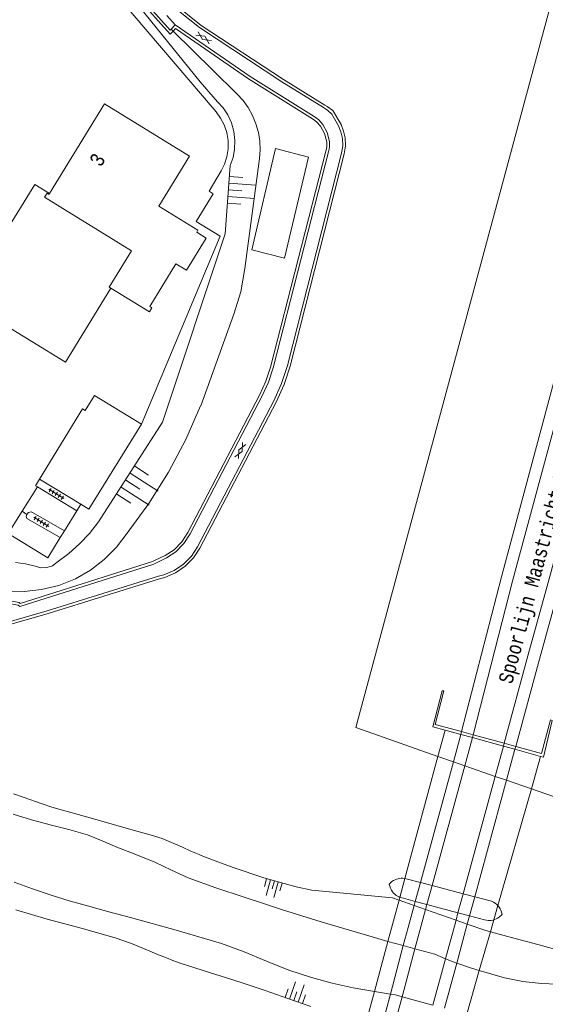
# Model space of a CAD drawing. Header units: metres. Extents: x 196790 to 198335, y 354523 to 356036.
# Tile 6 of 105: x 197110 to 197176, y 355105 to 355228. Entities that reach past the tile are written whole.
import ezdxf

# ---------------------------------------------------------------- set-up
doc = ezdxf.new("R2010")
doc.units = ezdxf.units.M
doc.linetypes.add('DGN Style 2', pattern=[186.027128, 111.616277, -74.410851])
for name, color, linetype, lineweight in [('afdak', 252, 'DGN Style 2', 18), ('bij- of bedrijfsgebouw', 252, 'Continuous', 18), ('functiescheiding', 252, 'Continuous', 18), ('hoofdgebouw', 252, 'Continuous', 18), ('huisnummer BAG', 252, 'Continuous', 18), ('insteek water', 252, 'Continuous', 18), ('kant asfaltverharding', 252, 'Continuous', 18), ('kant klinkerverharding', 252, 'Continuous', 18), ('kant tegelverharding', 252, 'Continuous', 18), ('kant water', 252, 'Continuous', 18), ('kunstwerken', 252, 'Continuous', 18), ('overige tekst', 252, 'Continuous', 18), ('raster', 252, 'Continuous', 18), ('spoorrail', 252, 'Continuous', 18), ('taludlijn', 252, 'Continuous', 18), ('taludsymbool', 252, 'Continuous', 18), ('verh asfaltsymbool', 2, 'Continuous', 0), ('verh tegelsymbool', 2, 'Continuous', 0), ('vlakafsluiter groen', 252, 'DGN Style 2', 18)]:
    doc.layers.add(name, color=color, linetype=linetype, lineweight=lineweight)
doc.styles.add('Style-Courier New', font='cour.ttf')

# ---------------------------------------------------------------- blocks, each defined once
blk = doc.blocks.new('TA')
at = {"layer": 'taludsymbool', "linetype": 'Continuous', "lineweight": 0}
for p, q in [((-0.5, 0), (-0.5, -0.5)), ((-0.25, 0), (-0.25, -1)), ((0, 0), (0, -0.5)), ((0.25, 0), (0.25, -1)), ((0.5, 0), (0.5, -0.5))]:
    blk.add_line(p, q, dxfattribs=at)
blk = doc.blocks.new('S612')
at = {"layer": 'verh asfaltsymbool', "color": 252}
for p, q in [((-0.99, -0.26), (0.01, 0.24)), ((0.01, -0.26), (-0.99, 0.24)), ((0.01, 0.24), (1.01, -0.26)), ((1.01, 0.24), (0.01, -0.26))]:
    blk.add_line(p, q, dxfattribs=at)
blk = doc.blocks.new('S642')
at = {"layer": 'verh tegelsymbool', "color": 252}
for p, q in [((-1.12, 0), (1.12, 0)), ((-0.9, -0.25), (-0.9, 0.25)), ((-0.45, -0.25), (-0.45, 0.25)), ((0, -0.25), (0, 0.25)), ((0.45, -0.25), (0.45, 0.25)), ((0.9, -0.25), (0.9, 0.25))]:
    blk.add_line(p, q, dxfattribs=at)

msp = doc.modelspace()

# ---------------------------------------------------------------- linework, layer by layer
at = {"layer": 'afdak', "flags": 128}
for points in [[(197114.258, 355206.328), (197112.389, 355207.476), (197108.511, 355201.158), (197100.964, 355205.755)], [(197100.029, 355206.051), (197095.088, 355198.133), (197116.243, 355185.142), (197121.954, 355194.444)]]:
    msp.add_lwpolyline(points, dxfattribs=at)
at = {"layer": 'bij- of bedrijfsgebouw', "flags": 128}
for points in [[(197125.788, 355177.389), (197119.881, 355180.985), (197118.725, 355179.085)], [(197118.725, 355179.085), (197118.387, 355179.29), (197112.991, 355170.48), (197118.164, 355167.311)], [(197118.164, 355167.311), (197119.174, 355166.693), (197125.788, 355177.389)]]:
    msp.add_lwpolyline(points, dxfattribs=at)
at = {"layer": 'functiescheiding'}
for p, q in [((197110.803, 355166.441), (197112.722, 355169.496)), ((197109.034, 355163.623), (197110.803, 355166.441)), ((197110.803, 355166.441), (197111.414, 355166.04))]:
    msp.add_line(p, q, dxfattribs=at)
at = {"layer": 'hoofdgebouw', "flags": 128}
for points in [[(197114.258, 355206.328), (197121.13, 355217.569), (197131.826, 355211.03), (197127.963, 355204.748), (197132.876, 355201.723), (197132.746, 355201.453), (197133.898, 355200.74), (197131.425, 355196.694), (197130.101, 355197.49), (197126.825, 355192.141), (197127.109, 355191.989), (197126.791, 355191.477), (197121.954, 355194.444)], [(197114.258, 355206.328), (197114.193, 355206.222), (197113.932, 355206.355), (197113.599, 355205.851), (197124.544, 355199.126), (197121.743, 355194.573), (197121.954, 355194.444)]]:
    msp.add_lwpolyline(points, dxfattribs=at)
at = {"layer": 'insteek water'}
for p, q in [((197158.137, 355117.61), (197160.031, 355116.944)), ((197160.031, 355116.944), (197161.45, 355116.444)), ((197161.45, 355116.444), (197165.28, 355115.096)), ((197165.28, 355115.096), (197166.698, 355114.597))]:
    msp.add_line(p, q, dxfattribs=at)
at = {"layer": 'insteek water', "flags": 128}
for points in [[(197147.194, 355118.864), (197145.196, 355119.279), (197141.132, 355120.416), (197137.295, 355121.699), (197135.397, 355122.405), (197133.511, 355123.132), (197133.02, 355123.329), (197131.982, 355123.774), (197130.959, 355124.252), (197128.391, 355125.335), (197126.58, 355125.892), (197125.665, 355126.135), (197124.753, 355126.393), (197119.944, 355127.79), (197118.595, 355128.166), (197115.885, 355128.9), (197114.54, 355129.301), (197113.329, 355129.693), (197110.936, 355130.537), (197109.732, 355130.941)], [(197147.194, 355118.864), (197157.289, 355117.909), (197158.137, 355117.61)], [(197147.047, 355104.251), (197144.179, 355105.257), (197141.3, 355106.246), (197138.421, 355107.219), (197136.451, 355107.861), (197134.472, 355108.471), (197130.534, 355109.761), (197129.735, 355110.051), (197128.94, 355110.352), (197127.729, 355110.835), (197126.529, 355111.345), (197124.535, 355112.16), (197122.505, 355112.881), (197118.231, 355114.091), (197113.932, 355115.209), (197110.022, 355116.393)], [(197166.698, 355114.597), (197168.899, 355113.822), (197169.595, 355113.627)], [(197169.595, 355113.627), (197172.718, 355112.807), (197175.572, 355112.04), (197178.421, 355111.25)]]:
    msp.add_lwpolyline(points, dxfattribs=at)
at = {"layer": 'kant asfaltverharding'}
for p, q in [((197130.028, 355227.496), (197128.959, 355228.691)), ((197149.187, 355216.749), (197149.673, 355216.27)), ((197151.031, 355213.253), (197151.062, 355212.321)), ((197117.656, 355166.476), (197118.164, 355167.311))]:
    msp.add_line(p, q, dxfattribs=at)
at = {"layer": 'kant asfaltverharding', "flags": 128}
for points in [[(197125.921, 355232.075), (197126.474, 355232.66), (197129.438, 355230.071), (197133.086, 355227.152), (197143.415, 355220.362), (197148.622, 355217.133), (197148.908, 355216.947), (197149.187, 355216.749)], [(197107.98, 355155.073), (197110.293, 355154.627), (197110.507, 355154.489), (197127.32, 355159.792), (197127.684, 355159.978), (197128.934, 355160.577), (197130.096, 355161.334), (197131.114, 355162.376), (197131.912, 355163.595), (197140.96, 355180.926), (197141.735, 355182.644), (197142.309, 355184.44), (197149.283, 355211.573), (197149.354, 355211.892), (197149.403, 355212.215), (197149.394, 355212.869), (197149.095, 355213.984), (197148.549, 355215.002), (197148.051, 355215.557), (197147.759, 355215.789), (197147.451, 355215.999), (197139.425, 355221.016), (197130.038, 355227.489)], [(197149.673, 355216.27), (197150.533, 355214.843), (197150.833, 355214.064), (197151.031, 355213.253)], [(197151.062, 355212.321), (197150.995, 355211.86), (197150.896, 355211.404), (197144.104, 355184.754), (197143.379, 355182.472), (197142.395, 355180.289), (197132.817, 355161.965), (197132.058, 355160.805), (197131.067, 355159.796), (197129.896, 355159.004), (197128.617, 355158.468), (197127.941, 355158.286), (197113.958, 355153.93)], [(197125.788, 355177.389), (197135.681, 355200.986), (197132.654, 355202.799)], [(197113.958, 355153.93), (197106.849, 355151.888), (197105.447, 355150.725), (197104.059, 355149.545), (197102.682, 355148.346), (197099.806, 355145.771), (197098.277, 355144.429), (197096.793, 355143.029), (197095.427, 355141.514), (197094.408, 355140.094), (197093.959, 355139.346), (197093.531, 355138.595)]]:
    msp.add_lwpolyline(points, dxfattribs=at)
at = {"layer": 'kant klinkerverharding'}
for p, q in [((197117.656, 355166.476), (197116.116, 355163.992)), ((197116.116, 355163.992), (197115.59, 355163.143))]:
    msp.add_line(p, q, dxfattribs=at)
at = {"layer": 'kant klinkerverharding', "flags": 128}
for points in [[(197132.654, 355202.799), (197134.791, 355206.297), (197134.278, 355206.605), (197135.798, 355209.163), (197136.221, 355210.012), (197136.521, 355210.949), (197136.676, 355211.946), (197136.671, 355212.968), (197136.503, 355213.975), (197136.182, 355214.931), (197135.728, 355215.804), (197135.168, 355216.57), (197121.194, 355232.974)], [(197115.59, 355163.143), (197114.017, 355160.607), (197109.034, 355163.623)]]:
    msp.add_lwpolyline(points, dxfattribs=at)
at = {"layer": 'kant tegelverharding'}
for p, q in [((197129.522, 355226.965), (197130.038, 355227.489)), ((197130.028, 355227.496), (197130.038, 355227.489)), ((197117.656, 355166.476), (197112.722, 355169.496))]:
    msp.add_line(p, q, dxfattribs=at)
at = {"layer": 'kant tegelverharding', "flags": 128}
for points in [[(197120.073, 355235.453), (197120.976, 355236.237), (197129.405, 355226.846), (197129.522, 355226.965)], [(197112.722, 355169.496), (197112.48, 355169.644), (197112.991, 355170.48)], [(197115.59, 355163.143), (197111.414, 355165.529), (197111.315, 355165.785), (197111.414, 355166.04)], [(197111.414, 355166.04), (197111.599, 355166.295), (197111.924, 355166.352), (197112.208, 355166.224), (197116.116, 355163.992)]]:
    msp.add_lwpolyline(points, dxfattribs=at)
at = {"layer": 'kant water'}
for p, q in [((197158.665, 355111.9), (197156.738, 355112.43)), ((197160.112, 355111.503), (197158.665, 355111.9)), ((197155.042, 355106.154), (197157.034, 355105.819)), ((197158.499, 355105.489), (197162.381, 355104.443))]:
    msp.add_line(p, q, dxfattribs=at)
at = {"layer": 'kant water', "flags": 128}
for points in [[(197156.738, 355112.43), (197155.477, 355112.776), (197148.353, 355114.88), (197143.513, 355116.41), (197141.101, 355117.204), (197138.69, 355118.001), (197135.143, 355119.14), (197131.636, 355120.397), (197129.543, 355121.383), (197127.462, 355122.393), (197125.078, 355123.341), (197122.682, 355124.262), (197120.855, 355125.062), (197119.006, 355125.811), (197116.683, 355126.467), (197114.342, 355127.057), (197111.993, 355127.708), (197109.66, 355128.414)], [(197109.802, 355119.883), (197112.117, 355119.048), (197114.436, 355118.223), (197116.72, 355117.528), (197119.017, 355116.879), (197121.708, 355116.145), (197124.401, 355115.416), (197130.143, 355113.849), (197135.847, 355112.147), (197138.691, 355111.128), (197141.48, 355109.968), (197144.28, 355108.833), (197147.151, 355107.893), (197149.749, 355107.196), (197152.372, 355106.604), (197155.042, 355106.154)], [(197163.962, 355110.254), (197162.639, 355110.809), (197160.112, 355111.503)], [(197165.366, 355109.701), (197164.907, 355109.857), (197163.962, 355110.254)], [(197168.205, 355108.776), (197167.235, 355109.063), (197165.366, 355109.701)], [(197177.984, 355107.082), (197176.007, 355107.138), (197173.673, 355107.402), (197171.366, 355107.843), (197168.205, 355108.776)], [(197157.034, 355105.819), (197157.674, 355105.711), (197158.499, 355105.489)]]:
    msp.add_lwpolyline(points, dxfattribs=at)
at = {"layer": 'kunstwerken'}
for p, q in [((197163.008, 355135.637), (197163.905, 355138.958)), ((197165.894, 355138.411), (197163.905, 355138.958)), ((197167.34, 355138.013), (197165.894, 355138.411)), ((197167.438, 355138.372), (197165.99, 355138.766)), ((197171.322, 355137.314), (197167.438, 355138.372)), ((197171.222, 355136.946), (197167.34, 355138.013)), ((197172.669, 355136.548), (197171.222, 355136.946)), ((197172.77, 355136.92), (197171.322, 355137.314)), ((197163.008, 355135.637), (197158.87, 355120.322)), ((197175.908, 355135.657), (197172.669, 355136.548)), ((197175.908, 355135.657), (197174.738, 355131.573)), ((197174.738, 355131.573), (197170.539, 355116.921)), ((197158.87, 355120.322), (197158.232, 355117.963)), ((197162.268, 355119.441), (197160.816, 355119.818)), ((197166.184, 355118.422), (197162.268, 355119.441)), ((197167.636, 355118.044), (197166.184, 355118.422)), ((197156.738, 355112.43), (197158.137, 355117.61)), ((197158.137, 355117.61), (197158.232, 355117.963)), ((197161.618, 355117.059), (197160.169, 355117.446)), ((197165.529, 355116.014), (197161.618, 355117.059)), ((197166.979, 355115.627), (197165.529, 355116.014)), ((197170.539, 355116.921), (197170.032, 355115.152)), ((197169.595, 355113.627), (197170.032, 355115.152)), ((197168.205, 355108.776), (197169.595, 355113.627)), ((197155.042, 355106.154), (197156.738, 355112.43)), ((197168.205, 355108.776), (197166.635, 355103.297)), ((197155.042, 355106.154), (197153.961, 355102.151))]:
    msp.add_line(p, q, dxfattribs=at)
at = {"layer": 'kunstwerken', "flags": 128}
for points in [[(197165.99, 355138.766), (197162.683, 355139.666), (197163.747, 355143.871), (197163.542, 355143.905), (197162.36, 355139.383), (197163.905, 355138.958)], [(197175.908, 355135.657), (197176.271, 355135.557), (197177.35, 355140.166), (197177.138, 355140.254), (197176.017, 355136.036), (197172.77, 355136.92)], [(197158.232, 355117.963), (197158.113, 355118.01), (197157.947, 355118.096), (197157.765, 355118.214), (197157.597, 355118.344), (197157.443, 355118.491), (197157.306, 355118.66), (197157.165, 355118.881), (197157.049, 355119.116), (197156.961, 355119.364), (197156.907, 355119.62), (197157.065, 355119.79), (197157.238, 355119.938), (197157.429, 355120.067), (197157.632, 355120.176), (197157.817, 355120.25), (197158.011, 355120.305), (197158.207, 355120.339), (197158.408, 355120.356), (197158.605, 355120.355), (197158.87, 355120.322)], [(197160.816, 355119.818), (197159.179, 355120.244), (197158.989, 355120.299), (197158.87, 355120.322)], [(197160.169, 355117.446), (197158.675, 355117.845), (197158.476, 355117.886), (197158.232, 355117.963)], [(197167.636, 355118.044), (197169.749, 355117.475), (197169.988, 355117.358), (197170.211, 355117.214), (197170.417, 355117.047), (197170.539, 355116.921)], [(197170.539, 355116.921), (197170.57, 355116.889), (197170.699, 355116.715), (197170.811, 355116.529), (197170.912, 355116.336), (197170.964, 355116.214), (197171.036, 355115.967), (197171.062, 355115.84), (197170.975, 355115.741), (197170.787, 355115.561), (197170.684, 355115.484), (197170.499, 355115.366), (197170.311, 355115.262), (197170.11, 355115.174), (197170.032, 355115.152)], [(197170.032, 355115.152), (197169.901, 355115.115), (197169.636, 355115.072), (197169.374, 355115.058), (197169.11, 355115.076), (197168.847, 355115.128), (197166.979, 355115.627)]]:
    msp.add_lwpolyline(points, dxfattribs=at)
at = {"layer": 'raster'}
for p, q in [((197163.008, 355135.637), (197152.698, 355139.293)), ((197164.952, 355134.963), (197163.008, 355135.637)), ((197166.373, 355134.471), (197164.952, 355134.963)), ((197170.19, 355133.149), (197166.373, 355134.471)), ((197171.61, 355132.657), (197170.19, 355133.149)), ((197174.738, 355131.573), (197171.61, 355132.657))]:
    msp.add_line(p, q, dxfattribs=at)
at = {"layer": 'raster', "flags": 128}
for points in [[(197152.698, 355139.293), (197183.032, 355251.856), (197185.157, 355255.865)], [(197142.626, 355211.983), (197146.773, 355210.891), (197143.765, 355198.212), (197139.629, 355199.259), (197142.626, 355211.983)], [(197184.71, 355133.954), (197183.297, 355128.608), (197174.738, 355131.573)]]:
    msp.add_lwpolyline(points, dxfattribs=at)
at = {"layer": 'spoorrail'}
for p, q in [((197164.952, 355134.963), (197165.894, 355138.411)), ((197165.894, 355138.411), (197165.99, 355138.766)), ((197167.34, 355138.013), (197167.438, 355138.372)), ((197166.373, 355134.471), (197167.34, 355138.013)), ((197170.19, 355133.149), (197171.222, 355136.946)), ((197171.222, 355136.946), (197171.322, 355137.314)), ((197172.669, 355136.548), (197172.77, 355136.92)), ((197171.61, 355132.657), (197172.669, 355136.548)), ((197164.952, 355134.963), (197160.816, 355119.818)), ((197166.373, 355134.471), (197162.268, 355119.441)), ((197170.19, 355133.149), (197166.184, 355118.422)), ((197171.61, 355132.657), (197167.636, 355118.044)), ((197160.816, 355119.818), (197160.169, 355117.446)), ((197162.268, 355119.441), (197161.618, 355117.059)), ((197166.184, 355118.422), (197165.529, 355116.014)), ((197160.169, 355117.446), (197160.031, 355116.944)), ((197167.636, 355118.044), (197166.979, 355115.627)), ((197161.618, 355117.059), (197161.45, 355116.444)), ((197165.529, 355116.014), (197165.28, 355115.096)), ((197163.962, 355110.254), (197165.28, 355115.096)), ((197166.979, 355115.627), (197166.698, 355114.597)), ((197165.366, 355109.701), (197166.698, 355114.597)), ((197158.665, 355111.9), (197157.034, 355105.819)), ((197160.112, 355111.503), (197158.499, 355105.489)), ((197162.381, 355104.443), (197163.962, 355110.254)), ((197163.829, 355104.053), (197165.366, 355109.701)), ((197157.034, 355105.819), (197155.913, 355101.634)), ((197158.499, 355105.489), (197157.363, 355101.25))]:
    msp.add_line(p, q, dxfattribs=at)
at = {"layer": 'spoorrail', "flags": 128}
for points in [[(197165.99, 355138.766), (197170.972, 355158.188), (197177.697, 355183.132), (197189.197, 355225.614), (197194.566, 355245.476), (197197.094, 355256.572)], [(197167.438, 355138.372), (197172.423, 355157.806), (197179.145, 355182.741), (197190.645, 355225.222), (197196.022, 355245.114), (197198.546, 355256.189)], [(197171.322, 355137.314), (197174.303, 355148.273), (197176.87, 355157.496), (197182.117, 355176.908), (197189.007, 355202.235), (197196.372, 355230.746), (197202.994, 355256.028)], [(197204.444, 355255.646), (197197.824, 355230.368), (197190.457, 355201.851), (197183.564, 355176.516), (197178.315, 355157.094), (197175.749, 355147.875), (197172.77, 355136.92)], [(197158.665, 355111.9), (197159.273, 355114.167), (197160.031, 355116.944)], [(197160.112, 355111.503), (197160.726, 355113.792), (197161.45, 355116.444)]]:
    msp.add_lwpolyline(points, dxfattribs=at)
at = {"layer": 'taludlijn'}
for p, q in [((197129.522, 355226.965), (197129.771, 355226.719)), ((197129.771, 355226.719), (197134.756, 355221.808))]:
    msp.add_line(p, q, dxfattribs=at)
at = {"layer": 'taludlijn', "flags": 128}
for points in [[(197121.416, 355234.918), (197133.138, 355220.361), (197135.326, 355217.851), (197136.026, 355217.082), (197136.624, 355216.186), (197137.089, 355215.185), (197137.395, 355214.11), (197137.529, 355213), (197137.487, 355211.897), (197137.281, 355210.839), (197136.933, 355209.859), (197136.287, 355201.257), (197128.428, 355177.63), (197120.396, 355165.086), (197119.274, 355163.656), (197118.023, 355162.327), (197116.658, 355161.115), (197115.197, 355160.034), (197114.619, 355159.602), (197113.902, 355159.354), (197113.144, 355159.342), (197112.453, 355159.55), (197111.23, 355159.835), (197109.983, 355160.015)], [(197134.756, 355221.808), (197137.806, 355218.815), (197138.536, 355218.013), (197139.182, 355217.116), (197139.728, 355216.136), (197140.158, 355215.092), (197140.463, 355214.005), (197140.637, 355212.897), (197140.681, 355211.792), (197140.6, 355210.711), (197138.784, 355196.895), (197138.243, 355193.997), (197137.394, 355191.173), (197133.242, 355179.656), (197133.182, 355179.679), (197131.354, 355175.434), (197129.198, 355171.329), (197126.734, 355167.403), (197123.983, 355163.688), (197122.663, 355161.94), (197121.123, 355160.382), (197119.388, 355159.044), (197117.489, 355157.953), (197115.421, 355157.124), (197113.256, 355156.602), (197111.045, 355156.354), (197107.203, 355156.323)]]:
    msp.add_lwpolyline(points, dxfattribs=at)
at = {"layer": 'vlakafsluiter groen'}
for p, q in [((197130.081, 355227.034), (197129.771, 355226.719)), ((197151.38, 355213.301), (197151.413, 355212.301))]:
    msp.add_line(p, q, dxfattribs=at)
at = {"layer": 'vlakafsluiter groen', "flags": 128}
for points in [[(197120.439, 355235.307), (197120.945, 355235.747), (197129.393, 355226.335), (197129.771, 355226.719)], [(197125.928, 355232.592), (197126.451, 355233.145), (197129.663, 355230.34), (197133.292, 355227.435), (197143.603, 355220.657), (197148.81, 355217.428), (197149.105, 355217.237), (197149.794, 355216.747)], [(197107.874, 355155.45), (197110.426, 355154.958), (197110.559, 355154.872), (197127.187, 355160.117), (197127.529, 355160.292), (197128.762, 355160.883), (197129.873, 355161.606), (197130.84, 355162.596), (197131.61, 355163.772), (197140.645, 355181.079), (197141.408, 355182.77), (197141.973, 355184.537), (197148.943, 355211.655), (197149.01, 355211.956), (197149.053, 355212.239), (197149.045, 355212.821), (197148.767, 355213.854), (197148.26, 355214.8), (197147.81, 355215.301), (197147.551, 355215.507), (197147.26, 355215.706), (197139.233, 355220.723), (197130.081, 355227.034)], [(197149.794, 355216.747), (197150.849, 355214.997), (197151.168, 355214.169), (197151.38, 355213.301)], [(197151.413, 355212.301), (197151.34, 355211.798), (197151.237, 355211.324), (197144.441, 355184.658), (197143.706, 355182.347), (197142.71, 355180.136), (197133.119, 355161.788), (197132.332, 355160.584), (197131.292, 355159.526), (197130.063, 355158.695), (197128.731, 355158.136), (197128.039, 355157.95), (197114.058, 355153.595)], [(197114.058, 355153.595), (197107.016, 355151.572), (197105.672, 355150.457), (197104.287, 355149.28), (197102.914, 355148.084), (197100.038, 355145.509), (197098.513, 355144.17), (197097.043, 355142.784), (197095.7, 355141.294), (197094.701, 355139.902), (197094.261, 355139.169), (197093.944, 355138.613)]]:
    msp.add_lwpolyline(points, dxfattribs=at)

# ---------------------------------------------------------------- block references
at = {"layer": 'taludsymbool'}
for p, xscale, yscale, zscale, rotation in [((197136.701, 355206.802), 3.368439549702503, 3.368439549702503, 3.368439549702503, 85.70957452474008), ((197123.821, 355170.331), 4.149357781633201, 4.149357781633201, 4.149357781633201, 57.17931837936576), ((197142.474, 355120.018), 2.026210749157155, 2.026210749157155, 2.026210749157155, 343.9264258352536), ((197144.904, 355105.003), 2.292302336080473, 2.292302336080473, 2.292302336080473, 160.6639501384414)]:
    msp.add_blockref('TA', p, dxfattribs=dict(at, xscale=xscale, yscale=yscale, zscale=zscale, rotation=rotation))
at = {"layer": 'verh asfaltsymbool'}
for p, rotation in [((197133.585, 355225.897), 326.7071514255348), ((197138.228, 355174.053), 242.409630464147)]:
    msp.add_blockref('S612', p, dxfattribs=dict(at, rotation=rotation))
at = {"layer": 'verh tegelsymbool', "rotation": 328.1221835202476}
for p in [(197115.094, 355168.609), (197113.21, 355165.107)]:
    msp.add_blockref('S642', p, dxfattribs=at)

# ---------------------------------------------------------------- texts
at = {"layer": 'huisnummer BAG', "style": 'Style-Courier New', "width": 0.694444}
msp.add_text('3', height=1.8, rotation=58.53513, dxfattribs=at).set_placement((197120.686, 355209.557))
at = {"layer": 'overige tekst', "style": 'Style-Courier New', "width": 0.694444}
msp.add_text('Spoorlijn Maastricht Roermond', height=1.8, rotation=75.04644, dxfattribs=at).set_placement((197172.324, 355144.668))

doc.saveas('drawing.dxf')
